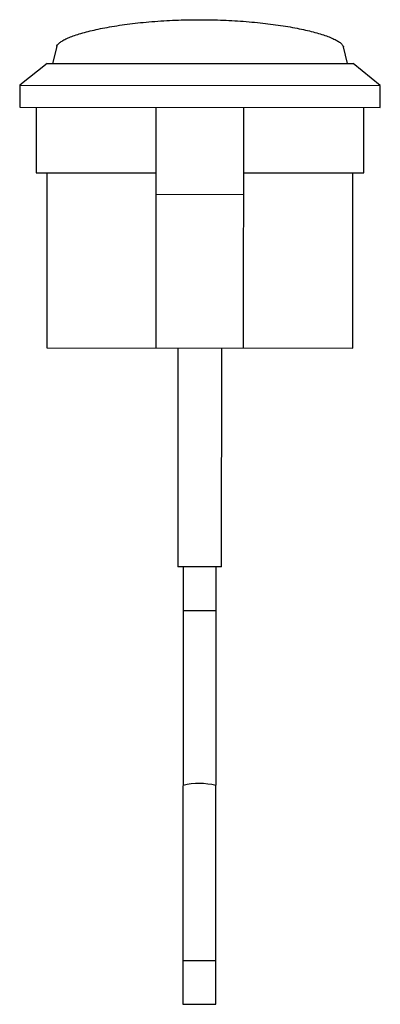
# Model space of a CAD drawing. Header units: millimetres. Extents: x -0.9 to 15.6, y 311 to 356.
import ezdxf

# ---------------------------------------------------------------- set-up
doc = ezdxf.new("R2010")
doc.units = ezdxf.units.MM

msp = doc.modelspace()

# ---------------------------------------------------------------- linework, layer by layer
at = {"color": 7, "linetype": 'Continuous', "lineweight": 25}
for p, q in [((0.828, 354.749), (0.635, 353.979)), ((14.135, 353.969), (13.943, 354.739)), ((0.385, 353.98), (-0.866, 352.98)), ((0.385, 353.98), (14.385, 353.969)), ((15.634, 352.968), (14.385, 353.969)), ((-0.866, 352.98), (-0.866, 351.98)), ((-0.866, 352.98), (15.634, 352.968)), ((15.634, 351.968), (15.634, 352.968)), ((-0.866, 351.98), (15.634, 351.968)), ((-0.116, 351.98), (-0.119, 348.98)), ((5.376, 340.976), (5.384, 351.976)), ((9.376, 340.973), (9.384, 351.973)), ((14.881, 348.969), (14.884, 351.969)), ((-0.119, 348.98), (5.381, 348.976)), ((0.381, 348.98), (0.376, 340.98)), ((9.381, 348.973), (14.881, 348.969)), ((14.376, 340.969), (14.381, 348.969)), ((9.381, 347.976), (5.381, 347.979)), ((0.376, 340.98), (14.376, 340.969)), ((6.376, 340.975), (6.368, 330.975)), ((8.368, 330.974), (8.376, 340.974)), ((8.368, 330.974), (6.368, 330.975)), ((6.618, 330.975), (6.603, 310.975)), ((8.103, 310.974), (8.118, 330.974)), ((6.617, 328.975), (8.117, 328.974)), ((6.605, 312.975), (8.105, 312.974)), ((6.603, 310.975), (8.103, 310.974))]:
    msp.add_line(p, q, dxfattribs=at)
msp.add_arc((7.359, 317.953), 3.113, 76.0185, 103.8967, dxfattribs=at)
msp.add_open_spline([(0.833, 354.748), (0.834, 354.758), (0.838, 354.795), (0.891, 354.863), (0.994, 354.954), (1.145, 355.047), (1.339, 355.139), (1.575, 355.233), (1.855, 355.326), (2.176, 355.417), (2.532, 355.504), (2.924, 355.587), (3.352, 355.665), (3.81, 355.736), (4.289, 355.799), (4.789, 355.854), (5.314, 355.899), (5.852, 355.935), (6.393, 355.959), (6.938, 355.973), (7.491, 355.976), (8.042, 355.968), (8.58, 355.949), (9.108, 355.921), (9.629, 355.882), (10.134, 355.834), (10.616, 355.778), (11.077, 355.714), (11.516, 355.642), (11.928, 355.564), (12.307, 355.481), (12.654, 355.393), (12.966, 355.302), (13.24, 355.208), (13.47, 355.114), (13.658, 355.02), (13.804, 354.926), (13.897, 354.834), (13.941, 354.771), (13.942, 354.741), (13.942, 354.738)], degree=3, knots=[0, 0, 0, 0, 0.009173, 0.036046, 0.063681, 0.091317, 0.118506, 0.145695, 0.17366, 0.201625, 0.229055, 0.256485, 0.284719, 0.312953, 0.340252, 0.36755, 0.395668, 0.423785, 0.450646, 0.477506, 0.505165, 0.532825, 0.559375, 0.585926, 0.613242, 0.640557, 0.667241, 0.693925, 0.72136, 0.748795, 0.775912, 0.803028, 0.830914, 0.858801, 0.886223, 0.913646, 0.94187, 0.970093, 0.997427, 1, 1, 1, 1], dxfattribs=at)

doc.saveas('drawing.dxf')
